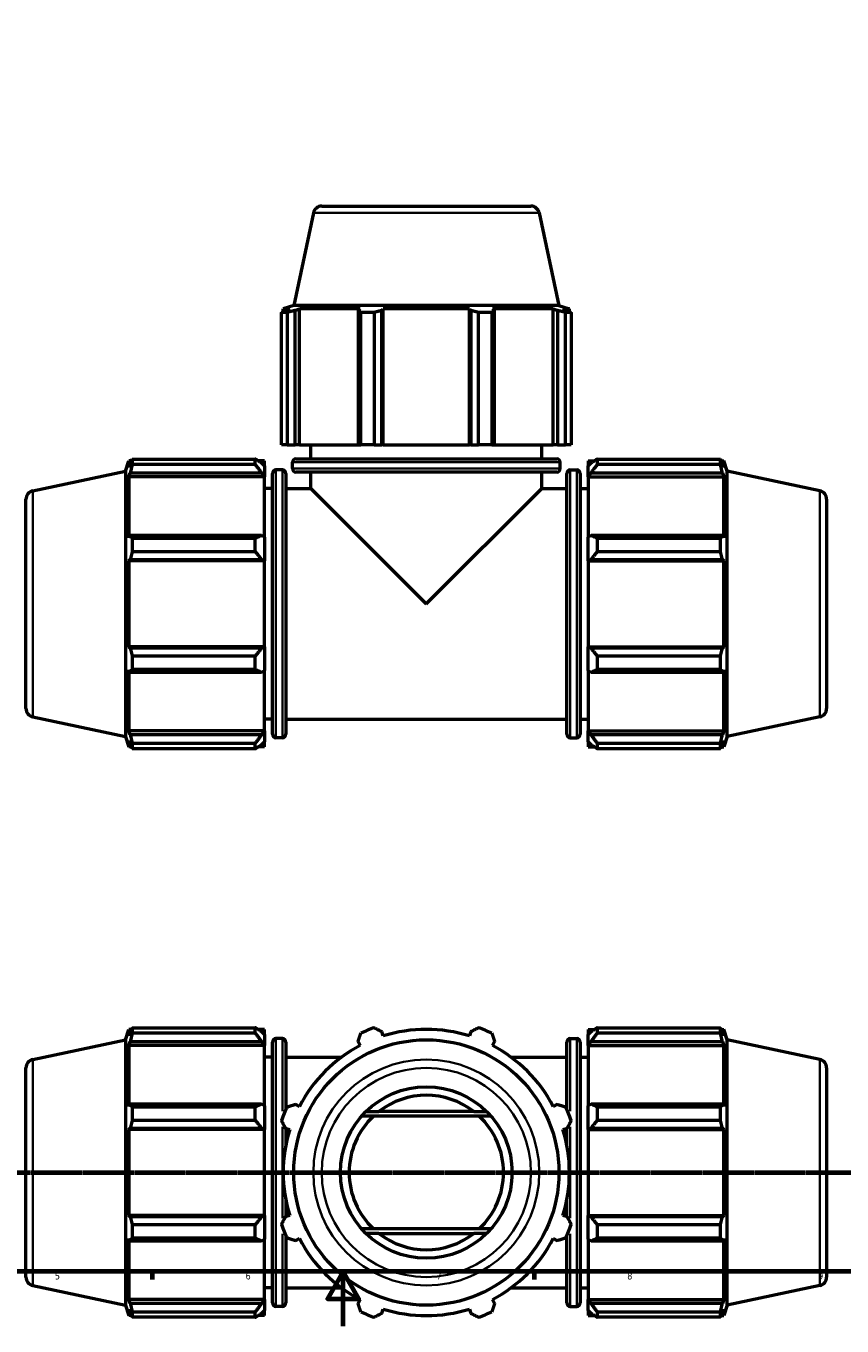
# Model space of a CAD drawing. Header units: millimetres. Extents: x 0 to 952, y 0 to 954.
# Tile 2 of 6: x 304 to 604, y 0 to 477. Entities that reach past the tile are written whole.
import ezdxf

# ---------------------------------------------------------------- set-up
doc = ezdxf.new("R2010")
doc.units = ezdxf.units.MM
doc.linetypes.add('CHAIN', pattern=[0.7087, 0.4724, -0.0591, 0.1181, -0.0591])
for name, color, linetype, lineweight in [('Border (ISO)', 7, 'Continuous', 70), ('Section Line (ISO)', 7, 'CHAIN', 70), ('Visible (ISO)', 7, 'Continuous', 50), ('Visible Narrow (ISO)', 7, 'Continuous', 35)]:
    doc.layers.add(name, color=color, linetype=linetype, lineweight=lineweight)
doc.styles.add('Label Text (ISO)', font='tahoma.ttf')
doc.styles.add('Note Text (ISO)', font='tahoma.ttf')

# ---------------------------------------------------------------- blocks, each defined once
blk = doc.blocks.new('Borders Default Border')
at = {"layer": 'Border (ISO)'}
for p, q in [((350.42, 20), (350.42, 17.1)), ((490.58, 20), (490.58, 17.1)), ((560.67, 20), (560.67, 17.1))]:
    blk.add_line(p, q, dxfattribs=at)
at = {"layer": 'Border (ISO)', "flags": 128}
for points in [[(20, 20), (20, 574), (821, 574), (821, 20), (20, 20)], [(420.5, 0), (420.5, 20), (414.73, 10), (426.27, 10), (420.5, 20)]]:
    blk.add_lwpolyline(points, dxfattribs=at)
at = {"layer": 'Border (ISO)', "color": 232, "true_color": 0xca0064, "char_height": 2.5, "attachment_point": 7, "style": 'Note Text (ISO)'}
for s, insert in [('5', (314.64, 17.05)), ('6', (384.66, 17.05)), ('7', (454.77, 17.1)), ('8', (524.81, 17.04)), ('9', (594.88, 17.05))]:
    blk.add_mtext(s, dxfattribs=dict(at, insert=insert))
blk = doc.blocks.new('2dTransSection0')
at = {"layer": 'Section Line (ISO)', "linetype": 'CHAIN'}
blk.add_line((169.21, 56.35), (742.28, 56.35), dxfattribs=at)
at = {"layer": 'Section Line (ISO)', "linetype": 'Continuous', "lineweight": 140}
for p, q in [((169.21, 56.35), (180.15, 56.35)), ((731.35, 56.35), (742.28, 56.35))]:
    blk.add_line(p, q, dxfattribs=at)
at = {"layer": 'Section Line (ISO)', "linetype": 'Continuous'}
for p, q in [((174.68, 56.35), (174.18, 53.85)), ((174.18, 53.85), (175.18, 53.85)), ((174.68, 53.85), (174.68, 56.35)), ((175.18, 53.85), (174.68, 56.35)), ((174.68, 48.94), (174.68, 53.85)), ((736.81, 56.35), (736.31, 53.85)), ((736.31, 53.85), (737.31, 53.85)), ((736.81, 53.85), (736.81, 56.35)), ((737.31, 53.85), (736.81, 56.35)), ((736.81, 48.94), (736.81, 53.85))]:
    blk.add_line(p, q, dxfattribs=at)
at = {"layer": 'Section Line (ISO)', "linetype": 'Continuous', "flags": 128}
for points in [[(175.18, 53.85), (174.68, 56.35), (174.18, 53.85), (175.18, 53.85)], [(737.31, 53.85), (736.81, 56.35), (736.31, 53.85), (737.31, 53.85)]]:
    blk.add_lwpolyline(points, dxfattribs=at)
at = {"layer": 'Section Line (ISO)'}
for points in [[(175.18, 53.85), (174.68, 56.35), (174.18, 53.85), (175.18, 53.85)], [(737.31, 53.85), (736.81, 56.35), (736.31, 53.85), (737.31, 53.85)]]:
    blk.add_solid(points, dxfattribs=at)
at = {"layer": 'Section Line (ISO)', "char_height": 3.5, "attachment_point": 7, "style": 'Label Text (ISO)'}
for insert in [(173.61, 44.35), (735.74, 44.35)]:
    blk.add_mtext('B', dxfattribs=dict(at, insert=insert))

msp = doc.modelspace()

# ---------------------------------------------------------------- linework, layer by layer
at = {"layer": 'Visible (ISO)'}
for p, q in [((412.632, 411.098), (489.43, 411.098)), ((409.551, 408.603), (402.323, 374.598)), ((492.512, 408.603), (499.74, 374.598)), ((402.323, 374.598), (398.486, 373.352)), ((400.918, 373.352), (398.486, 373.352)), ((398.486, 372.386), (398.486, 373.352)), ((400.918, 373.352), (399.302, 372.801)), ((499.74, 374.598), (402.323, 374.598)), ((402.92, 372.801), (404.423, 373.352)), ((402.92, 323.498), (402.92, 372.801)), ((404.423, 323.498), (404.423, 373.352)), ((426.769, 373.352), (404.423, 373.352)), ((426.769, 373.352), (425.986, 372.801)), ((425.986, 372.801), (425.986, 323.498)), ((434.721, 372.801), (435.231, 373.352)), ((434.721, 323.498), (434.721, 372.801)), ((435.231, 323.498), (435.231, 373.352)), ((466.832, 373.352), (435.231, 373.352)), ((466.832, 323.498), (466.832, 373.352)), ((466.832, 373.352), (467.342, 372.801)), ((467.342, 372.801), (467.342, 323.498)), ((476.076, 372.801), (475.294, 373.352)), ((497.639, 373.352), (475.294, 373.352)), ((476.076, 323.498), (476.076, 372.801)), ((497.639, 323.498), (497.639, 373.352)), ((497.639, 373.352), (499.143, 372.801)), ((499.143, 372.801), (499.143, 323.498)), ((499.74, 374.598), (503.576, 373.352)), ((502.761, 372.801), (501.144, 373.352)), ((503.576, 373.352), (501.144, 373.352)), ((503.576, 372.386), (503.576, 373.352)), ((399.912, 372.066), (397.869, 372.066)), ((397.869, 323.498), (397.869, 372.066)), ((399.912, 372.066), (399.912, 323.498)), ((431.9, 372.066), (426.968, 372.066)), ((426.968, 323.498), (426.968, 372.066)), ((431.9, 372.066), (431.9, 323.498)), ((475.095, 372.066), (470.162, 372.066)), ((470.162, 323.498), (470.162, 372.066)), ((475.095, 372.066), (475.095, 323.498)), ((504.194, 372.066), (502.151, 372.066)), ((502.151, 323.498), (502.151, 372.066)), ((504.194, 372.066), (504.194, 323.498)), ((399.912, 323.498), (397.869, 323.498)), ((399.912, 323.498), (402.92, 323.498)), ((404.423, 323.498), (402.92, 323.498)), ((404.423, 323.498), (425.986, 323.498)), ((408.656, 318.365), (408.656, 323.498)), ((425.986, 323.498), (426.968, 323.498)), ((431.9, 323.498), (426.968, 323.498)), ((431.9, 323.498), (434.721, 323.498)), ((435.231, 323.498), (434.721, 323.498)), ((435.231, 323.498), (466.832, 323.498)), ((467.342, 323.498), (466.832, 323.498)), ((467.342, 323.498), (470.162, 323.498)), ((475.095, 323.498), (470.162, 323.498)), ((475.095, 323.498), (476.076, 323.498)), ((476.076, 323.498), (497.639, 323.498)), ((493.406, 318.365), (493.406, 323.498)), ((499.143, 323.498), (497.639, 323.498)), ((499.143, 323.498), (502.151, 323.498)), ((504.194, 323.498), (502.151, 323.498)), ((340.531, 313.806), (341.778, 317.643)), ((341.778, 317.643), (341.778, 315.211)), ((342.743, 317.643), (341.778, 317.643)), ((342.329, 316.828), (341.778, 315.211)), ((343.063, 318.261), (388.241, 318.261)), ((343.063, 318.261), (343.063, 316.218)), ((388.241, 316.218), (343.063, 316.218)), ((388.241, 316.218), (388.241, 318.261)), ((391.631, 317.643), (389.226, 317.643)), ((391.631, 315.75), (390.501, 316.828)), ((391.631, 315.75), (391.631, 317.643)), ((391.631, 315.75), (391.631, 312.207)), ((401.876, 314.758), (401.876, 317.105)), ((403.136, 318.365), (498.926, 318.365)), ((500.186, 314.758), (500.186, 317.105)), ((510.431, 317.643), (510.431, 315.75)), ((510.431, 317.643), (512.837, 317.643)), ((511.561, 316.828), (510.431, 315.75)), ((510.431, 312.207), (510.431, 315.75)), ((513.821, 318.261), (513.821, 316.218)), ((513.821, 318.261), (559, 318.261)), ((559, 316.218), (513.821, 316.218)), ((559, 316.218), (559, 318.261)), ((559.319, 317.643), (560.285, 317.643)), ((560.285, 315.211), (559.734, 316.828)), ((560.285, 315.211), (560.285, 317.643)), ((561.531, 313.806), (560.285, 317.643)), ((306.526, 306.579), (340.531, 313.806)), ((340.531, 313.806), (340.531, 216.39)), ((341.778, 311.706), (342.329, 313.21)), ((341.778, 311.706), (341.778, 289.361)), ((391.631, 311.706), (341.778, 311.706)), ((342.329, 313.21), (390.501, 313.21)), ((390.501, 313.21), (391.631, 312.207)), ((391.631, 312.207), (391.631, 311.706)), ((391.631, 289.622), (391.631, 311.706)), ((394.565, 217.203), (394.565, 312.993)), ((398.171, 314.253), (395.825, 314.253)), ((399.431, 312.993), (399.431, 217.203)), ((498.926, 313.498), (403.136, 313.498)), ((408.656, 307.473), (408.656, 313.498)), ((493.406, 307.473), (493.406, 313.498)), ((502.631, 217.203), (502.631, 312.993)), ((503.891, 314.253), (506.238, 314.253)), ((507.498, 312.993), (507.498, 217.203)), ((510.431, 312.207), (511.561, 313.21)), ((510.431, 311.706), (510.431, 312.207)), ((510.431, 311.706), (510.431, 289.622)), ((510.431, 311.706), (560.285, 311.706)), ((511.561, 313.21), (559.734, 313.21)), ((559.734, 313.21), (560.285, 311.706)), ((560.285, 289.361), (560.285, 311.706)), ((561.531, 216.39), (561.531, 313.806)), ((595.536, 306.579), (561.531, 313.806)), ((394.565, 307.473), (391.631, 307.473)), ((399.431, 307.473), (408.656, 307.473)), ((408.656, 307.473), (451.031, 265.098)), ((451.031, 265.098), (493.406, 307.473)), ((493.406, 307.473), (502.631, 307.473)), ((507.498, 307.473), (510.431, 307.473)), ((304.031, 226.699), (304.031, 303.497)), ((598.031, 303.497), (598.031, 226.699)), ((342.329, 290.143), (341.778, 289.361)), ((390.501, 290.143), (342.329, 290.143)), ((343.063, 289.162), (388.241, 289.162)), ((343.063, 289.162), (343.063, 284.229)), ((388.241, 284.229), (388.241, 289.162)), ((391.631, 289.622), (390.501, 290.143)), ((391.631, 289.622), (391.631, 281.069)), ((511.561, 290.143), (510.431, 289.622)), ((510.431, 281.069), (510.431, 289.622)), ((559.734, 290.143), (511.561, 290.143)), ((513.821, 289.162), (513.821, 284.229)), ((513.821, 289.162), (559, 289.162)), ((559, 284.229), (559, 289.162)), ((560.285, 289.361), (559.734, 290.143)), ((388.241, 284.229), (343.063, 284.229)), ((559, 284.229), (513.821, 284.229)), ((341.778, 280.899), (342.329, 281.408)), ((341.778, 280.899), (341.778, 249.298)), ((391.631, 280.899), (341.778, 280.899)), ((342.329, 281.408), (390.501, 281.408)), ((390.501, 281.408), (391.631, 281.069)), ((391.631, 281.069), (391.631, 280.899)), ((391.631, 249.298), (391.631, 280.899)), ((510.431, 281.069), (511.561, 281.408)), ((510.431, 280.899), (510.431, 281.069)), ((510.431, 280.899), (510.431, 249.298)), ((510.431, 280.899), (560.285, 280.899)), ((511.561, 281.408), (559.734, 281.408)), ((559.734, 281.408), (560.285, 280.899)), ((560.285, 249.298), (560.285, 280.899)), ((342.329, 248.788), (341.778, 249.298)), ((391.631, 249.298), (341.778, 249.298)), ((390.501, 248.788), (342.329, 248.788)), ((391.631, 249.128), (390.501, 248.788)), ((391.631, 249.298), (391.631, 249.128)), ((391.631, 249.128), (391.631, 240.575)), ((510.431, 249.128), (510.431, 249.298)), ((510.431, 249.298), (560.285, 249.298)), ((511.561, 248.788), (510.431, 249.128)), ((510.431, 240.575), (510.431, 249.128)), ((559.734, 248.788), (511.561, 248.788)), ((560.285, 249.298), (559.734, 248.788)), ((343.063, 245.967), (388.241, 245.967)), ((343.063, 245.967), (343.063, 241.034)), ((388.241, 241.034), (388.241, 245.967)), ((513.821, 245.967), (513.821, 241.034)), ((513.821, 245.967), (559, 245.967)), ((559, 241.034), (559, 245.967)), ((341.778, 240.836), (341.778, 218.49)), ((341.778, 240.836), (342.329, 240.053)), ((342.329, 240.053), (390.501, 240.053)), ((388.241, 241.034), (343.063, 241.034)), ((390.501, 240.053), (391.631, 240.575)), ((391.631, 218.49), (391.631, 240.575)), ((510.431, 240.575), (511.561, 240.053)), ((510.431, 240.575), (510.431, 218.49)), ((511.561, 240.053), (559.734, 240.053)), ((559, 241.034), (513.821, 241.034)), ((559.734, 240.053), (560.285, 240.836)), ((560.285, 218.49), (560.285, 240.836)), ((306.526, 223.618), (340.531, 216.39)), ((394.565, 222.723), (391.631, 222.723)), ((399.431, 222.723), (502.631, 222.723)), ((507.498, 222.723), (510.431, 222.723)), ((595.536, 223.618), (561.531, 216.39)), ((340.531, 216.39), (341.778, 212.553)), ((342.329, 216.987), (341.778, 218.49)), ((391.631, 218.49), (341.778, 218.49)), ((341.778, 214.985), (341.778, 212.553)), ((341.778, 214.985), (342.329, 213.369)), ((390.501, 216.987), (342.329, 216.987)), ((391.631, 217.989), (390.501, 216.987)), ((391.631, 218.49), (391.631, 217.989)), ((391.631, 217.989), (391.631, 214.446)), ((398.171, 215.943), (395.825, 215.943)), ((503.891, 215.943), (506.238, 215.943)), ((510.431, 217.989), (510.431, 218.49)), ((510.431, 218.49), (560.285, 218.49)), ((510.431, 214.446), (510.431, 217.989)), ((511.561, 216.987), (510.431, 217.989)), ((559.734, 216.987), (511.561, 216.987)), ((560.285, 218.49), (559.734, 216.987)), ((559.734, 213.369), (560.285, 214.985)), ((561.531, 216.39), (560.285, 212.553)), ((560.285, 212.553), (560.285, 214.985)), ((342.743, 212.553), (341.778, 212.553)), ((343.063, 213.979), (388.241, 213.979)), ((343.063, 213.979), (343.063, 211.936)), ((388.241, 211.936), (343.063, 211.936)), ((388.241, 211.936), (388.241, 213.979)), ((391.631, 212.553), (389.226, 212.553)), ((390.501, 213.369), (391.631, 214.446)), ((391.631, 212.553), (391.631, 214.446)), ((510.431, 214.446), (511.561, 213.369)), ((510.431, 214.446), (510.431, 212.553)), ((510.431, 212.553), (512.837, 212.553)), ((513.821, 213.979), (513.821, 211.936)), ((513.821, 213.979), (559, 213.979)), ((559, 211.936), (513.821, 211.936)), ((559, 211.936), (559, 213.979)), ((559.319, 212.553), (560.285, 212.553)), ((306.526, 97.83), (340.531, 105.058)), ((340.531, 105.058), (341.778, 108.895)), ((340.531, 105.058), (340.531, 7.641)), ((341.778, 108.895), (341.778, 106.463)), ((342.743, 108.895), (341.778, 108.895)), ((342.329, 108.079), (341.778, 106.463)), ((343.063, 109.512), (388.241, 109.512)), ((343.063, 109.512), (343.063, 107.469)), ((388.241, 107.469), (343.063, 107.469)), ((388.241, 107.469), (388.241, 109.512)), ((391.631, 108.895), (389.226, 108.895)), ((391.631, 107.002), (390.501, 108.079)), ((391.631, 107.002), (391.631, 108.895)), ((391.631, 107.002), (391.631, 103.459)), ((398.171, 105.505), (395.825, 105.505)), ((435.231, 106.463), (434.721, 108.079)), ((467.342, 108.079), (466.832, 106.463)), ((503.891, 105.505), (506.238, 105.505)), ((510.431, 108.895), (510.431, 107.002)), ((510.431, 108.895), (512.837, 108.895)), ((511.561, 108.079), (510.431, 107.002)), ((510.431, 103.459), (510.431, 107.002)), ((513.821, 109.512), (513.821, 107.469)), ((513.821, 109.512), (559, 109.512)), ((559, 107.469), (513.821, 107.469)), ((559, 107.469), (559, 109.512)), ((559.319, 108.895), (560.285, 108.895)), ((560.285, 106.463), (559.734, 108.079)), ((560.285, 106.463), (560.285, 108.895)), ((561.531, 105.058), (560.285, 108.895)), ((561.531, 7.641), (561.531, 105.058)), ((595.536, 97.83), (561.531, 105.058)), ((341.778, 102.958), (342.329, 104.461)), ((341.778, 102.958), (341.778, 80.612)), ((391.631, 102.958), (341.778, 102.958)), ((342.329, 104.461), (390.501, 104.461)), ((390.501, 104.461), (391.631, 103.459)), ((391.631, 103.459), (391.631, 102.958)), ((391.631, 80.873), (391.631, 102.958)), ((394.565, 8.455), (394.565, 104.245)), ((399.431, 104.245), (399.431, 79.365)), ((425.986, 104.461), (426.769, 102.958)), ((475.294, 102.958), (476.076, 104.461)), ((502.631, 79.365), (502.631, 104.245)), ((507.498, 104.245), (507.498, 8.455)), ((510.431, 103.459), (511.561, 104.461)), ((510.431, 102.958), (510.431, 103.459)), ((510.431, 102.958), (510.431, 80.873)), ((510.431, 102.958), (560.285, 102.958)), ((511.561, 104.461), (559.734, 104.461)), ((559.734, 104.461), (560.285, 102.958)), ((560.285, 80.612), (560.285, 102.958)), ((394.565, 98.725), (391.631, 98.725)), ((399.431, 98.725), (419.961, 98.725)), ((482.101, 98.725), (502.631, 98.725)), ((507.498, 98.725), (510.431, 98.725)), ((304.031, 17.95), (304.031, 94.749)), ((598.031, 94.749), (598.031, 17.95)), ((342.329, 81.395), (341.778, 80.612)), ((390.501, 81.395), (342.329, 81.395)), ((391.631, 80.873), (390.501, 81.395)), ((404.423, 80.612), (402.92, 81.395)), ((499.143, 81.395), (497.639, 80.612)), ((511.561, 81.395), (510.431, 80.873)), ((559.734, 81.395), (511.561, 81.395)), ((560.285, 80.612), (559.734, 81.395)), ((343.063, 80.413), (388.241, 80.413)), ((343.063, 80.413), (343.063, 75.481)), ((388.241, 75.481), (388.241, 80.413)), ((391.631, 80.873), (391.631, 72.32)), ((474.814, 77.005), (427.249, 77.005)), ((428.836, 78.702), (433.593, 78.702)), ((468.469, 78.702), (433.593, 78.702)), ((468.469, 78.702), (473.226, 78.702)), ((510.431, 72.32), (510.431, 80.873)), ((513.821, 80.413), (513.821, 75.481)), ((513.821, 80.413), (559, 80.413)), ((559, 75.481), (559, 80.413)), ((341.778, 72.15), (342.329, 72.66)), ((341.778, 72.15), (341.778, 40.549)), ((391.631, 72.15), (341.778, 72.15)), ((342.329, 72.66), (390.501, 72.66)), ((388.241, 75.481), (343.063, 75.481)), ((390.501, 72.66), (391.631, 72.32)), ((391.631, 72.32), (391.631, 72.15)), ((391.631, 40.549), (391.631, 72.15)), ((399.302, 72.66), (400.918, 72.15)), ((399.431, 72.619), (399.431, 66.27)), ((501.144, 72.15), (502.761, 72.66)), ((502.631, 66.27), (502.631, 72.619)), ((510.431, 72.32), (511.561, 72.66)), ((510.431, 72.15), (510.431, 72.32)), ((510.431, 72.15), (510.431, 40.549)), ((510.431, 72.15), (560.285, 72.15)), ((511.561, 72.66), (559.734, 72.66)), ((559, 75.481), (513.821, 75.481)), ((559.734, 72.66), (560.285, 72.15)), ((560.285, 40.549), (560.285, 72.15)), ((399.431, 46.429), (399.431, 40.08)), ((502.631, 40.08), (502.631, 46.429)), ((342.329, 40.039), (341.778, 40.549)), ((391.631, 40.549), (341.778, 40.549)), ((390.501, 40.039), (342.329, 40.039)), ((391.631, 40.379), (390.501, 40.039)), ((391.631, 40.549), (391.631, 40.379)), ((391.631, 40.379), (391.631, 31.826)), ((400.918, 40.549), (399.302, 40.039)), ((502.761, 40.039), (501.144, 40.549)), ((510.431, 40.379), (510.431, 40.549)), ((510.431, 40.549), (560.285, 40.549)), ((510.431, 31.826), (510.431, 40.379)), ((511.561, 40.039), (510.431, 40.379)), ((559.734, 40.039), (511.561, 40.039)), ((560.285, 40.549), (559.734, 40.039)), ((343.063, 37.218), (388.241, 37.218)), ((343.063, 37.218), (343.063, 32.286)), ((388.241, 32.286), (388.241, 37.218)), ((474.814, 35.694), (427.249, 35.694)), ((433.593, 33.997), (428.836, 33.997)), ((433.593, 33.997), (468.469, 33.997)), ((473.226, 33.997), (468.469, 33.997)), ((513.821, 37.218), (513.821, 32.286)), ((513.821, 37.218), (559, 37.218)), ((559, 32.286), (559, 37.218)), ((341.778, 32.087), (341.778, 9.742)), ((341.778, 32.087), (342.329, 31.304)), ((342.329, 31.304), (390.501, 31.304)), ((388.241, 32.286), (343.063, 32.286)), ((390.501, 31.304), (391.631, 31.826)), ((391.631, 9.742), (391.631, 31.826)), ((399.431, 33.335), (399.431, 8.455)), ((402.92, 31.304), (404.423, 32.087)), ((497.639, 32.087), (499.143, 31.304)), ((502.631, 8.455), (502.631, 33.335)), ((510.431, 31.826), (510.431, 9.742)), ((510.431, 31.826), (511.561, 31.304)), ((511.561, 31.304), (559.734, 31.304)), ((559, 32.286), (513.821, 32.286)), ((559.734, 31.304), (560.285, 32.087)), ((560.285, 9.742), (560.285, 32.087)), ((306.526, 14.869), (340.531, 7.641)), ((595.536, 14.869), (561.531, 7.641)), ((342.329, 8.238), (341.778, 9.742)), ((391.631, 9.742), (341.778, 9.742)), ((394.565, 13.975), (391.631, 13.975)), ((391.631, 9.742), (391.631, 9.24)), ((399.431, 13.975), (419.961, 13.975)), ((426.769, 9.742), (425.986, 8.238)), ((476.076, 8.238), (475.294, 9.742)), ((482.101, 13.975), (502.631, 13.975)), ((507.498, 13.975), (510.431, 13.975)), ((510.431, 9.24), (510.431, 9.742)), ((510.431, 9.742), (560.285, 9.742)), ((560.285, 9.742), (559.734, 8.238)), ((340.531, 7.641), (341.778, 3.805)), ((341.778, 6.237), (341.778, 3.805)), ((341.778, 6.237), (342.329, 4.62)), ((390.501, 8.238), (342.329, 8.238)), ((343.063, 5.23), (388.241, 5.23)), ((343.063, 5.23), (343.063, 3.187)), ((388.241, 3.187), (388.241, 5.23)), ((391.631, 9.24), (390.501, 8.238)), ((390.501, 4.62), (391.631, 5.698)), ((391.631, 9.24), (391.631, 5.698)), ((391.631, 3.805), (391.631, 5.698)), ((398.171, 7.195), (395.825, 7.195)), ((434.721, 4.62), (435.231, 6.237)), ((466.832, 6.237), (467.342, 4.62)), ((503.891, 7.195), (506.238, 7.195)), ((510.431, 5.698), (510.431, 9.24)), ((511.561, 8.238), (510.431, 9.24)), ((510.431, 5.698), (510.431, 3.805)), ((510.431, 5.698), (511.561, 4.62)), ((559.734, 8.238), (511.561, 8.238)), ((513.821, 5.23), (513.821, 3.187)), ((513.821, 5.23), (559, 5.23)), ((559, 3.187), (559, 5.23)), ((559.734, 4.62), (560.285, 6.237)), ((561.531, 7.641), (560.285, 3.805)), ((560.285, 3.805), (560.285, 6.237)), ((342.743, 3.805), (341.778, 3.805)), ((388.241, 3.187), (343.063, 3.187)), ((391.631, 3.805), (389.226, 3.805)), ((510.431, 3.805), (512.837, 3.805)), ((559, 3.187), (513.821, 3.187)), ((559.319, 3.805), (560.285, 3.805))]:
    msp.add_line(p, q, dxfattribs=at)
for radius in [48.708, 31.5]:
    msp.add_circle((451.031, 56.35), radius, dxfattribs=at)
for centre, radius, start, end in [((412.632, 407.948), 3.15, 90, 168), ((489.43, 407.948), 3.15, 12, 90), ((403.136, 317.105), 1.26, 90, 180), ((498.926, 317.105), 1.26, 0, 90), ((395.825, 312.993), 1.26, 90, 180), ((398.171, 312.993), 1.26, 0, 90), ((403.136, 314.758), 1.26, 180, 270), ((498.926, 314.758), 1.26, 270, 0), ((503.891, 312.993), 1.26, 90, 180), ((506.238, 312.993), 1.26, 0, 90), ((307.181, 303.497), 3.15, 102, 180), ((594.881, 303.497), 3.15, 0, 78), ((307.181, 226.699), 3.15, 180, 258), ((594.881, 226.699), 3.15, 282, 0), ((395.825, 217.203), 1.26, 180, 270), ((398.171, 217.203), 1.26, 270, 0), ((503.891, 217.203), 1.26, 180, 270), ((506.238, 217.203), 1.26, 270, 0), ((395.825, 104.245), 1.26, 90, 180), ((398.171, 104.245), 1.26, 0, 90), ((451.031, 56.35), 56.5, 109.79198, 115.20802), ((451.031, 56.35), 52.545, 72.5, 107.5), ((451.031, 56.35), 56.5, 64.79198, 70.20802), ((503.891, 104.245), 1.26, 90, 180), ((506.238, 104.245), 1.26, 0, 90), ((451.031, 56.35), 52.545, 117.5, 152.5), ((451.031, 56.35), 52.545, 27.5, 62.5), ((307.181, 94.749), 3.15, 102, 180), ((594.881, 94.749), 3.15, 0, 78), ((451.031, 56.35), 28.35, 52.04118, 127.95882), ((451.031, 56.35), 56.5, 154.79198, 160.20802), ((451.031, 56.35), 28.35, 133.23241, 226.76759), ((451.031, 56.35), 28.35, 313.23241, 46.76759), ((451.031, 56.35), 56.5, 19.79198, 25.20802), ((451.031, 56.35), 52.545, 162.5, 197.5), ((451.031, 56.35), 52.545, 342.5, 17.5), ((451.031, 56.35), 56.5, 199.79198, 205.20802), ((451.031, 56.35), 28.35, 232.04118, 307.95882), ((451.031, 56.35), 56.5, 334.79198, 340.20802), ((451.031, 56.35), 52.545, 207.5, 242.5), ((451.031, 56.35), 52.545, 297.5, 332.5), ((307.181, 17.95), 3.15, 180, 258), ((594.881, 17.95), 3.15, 282, 0), ((395.825, 8.455), 1.26, 180, 270), ((398.171, 8.455), 1.26, 270, 0), ((451.031, 56.35), 56.5, 244.79198, 250.20802), ((451.031, 56.35), 52.545, 252.5, 287.5), ((451.031, 56.35), 56.5, 289.79198, 295.20802), ((503.891, 8.455), 1.26, 180, 270), ((506.238, 8.455), 1.26, 270, 0)]:
    msp.add_arc(centre, radius, start, end, dxfattribs=at)
for points, weights in [([(397.869, 372.066), (398.6, 372.448), (399.302, 372.801)], [1, 1.00158253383, 1.00234865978]), ([(402.92, 372.801), (401.446, 372.448), (399.912, 372.066)], [1.00234865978, 1.00158253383, 1]), ([(426.968, 372.066), (426.467, 372.448), (425.986, 372.801)], [1, 1.00158253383, 1.00234865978]), ([(434.721, 372.801), (433.339, 372.448), (431.9, 372.066)], [1.00234865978, 1.00158253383, 1]), ([(470.162, 372.066), (468.723, 372.448), (467.342, 372.801)], [1, 1.00158253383, 1.00234865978]), ([(476.076, 372.801), (475.596, 372.448), (475.095, 372.066)], [1.00234865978, 1.00158253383, 1]), ([(502.151, 372.066), (500.616, 372.448), (499.143, 372.801)], [1, 1.00158253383, 1.00234865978]), ([(502.761, 372.801), (503.463, 372.448), (504.194, 372.066)], [1.00234865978, 1.00158253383, 1]), ([(342.329, 316.828), (342.681, 317.53), (343.063, 318.261)], [1.00234865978, 1.00158253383, 1]), ([(343.063, 316.218), (342.681, 314.683), (342.329, 313.21)], [1, 1.00158253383, 1.00234865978]), ([(390.501, 316.828), (389.416, 317.53), (388.241, 318.261)], [1.0057290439, 1.01094152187, 1.01535147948]), ([(388.241, 316.218), (389.416, 314.683), (390.501, 313.21)], [1.01535147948, 1.01094152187, 1.0057290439]), ([(513.821, 318.261), (512.646, 317.53), (511.561, 316.828)], [1.01535147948, 1.01094152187, 1.0057290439]), ([(511.561, 313.21), (512.646, 314.683), (513.821, 316.218)], [1.0057290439, 1.01094152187, 1.01535147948]), ([(559, 318.261), (559.381, 317.53), (559.734, 316.828)], [1, 1.00158253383, 1.00234865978]), ([(559.734, 313.21), (559.381, 314.683), (559, 316.218)], [1.00234865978, 1.00158253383, 1]), ([(342.329, 290.143), (342.681, 289.663), (343.063, 289.162)], [1.00234865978, 1.00158253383, 1]), ([(390.501, 290.143), (389.416, 289.663), (388.241, 289.162)], [1.0057290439, 1.01094152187, 1.01535147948]), ([(513.821, 289.162), (512.646, 289.663), (511.561, 290.143)], [1.01535147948, 1.01094152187, 1.0057290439]), ([(559, 289.162), (559.381, 289.663), (559.734, 290.143)], [1, 1.00158253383, 1.00234865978]), ([(343.063, 284.229), (342.681, 282.79), (342.329, 281.408)], [1, 1.00158253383, 1.00234865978]), ([(388.241, 284.229), (389.416, 282.79), (390.501, 281.408)], [1.01535147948, 1.01094152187, 1.0057290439]), ([(511.561, 281.408), (512.646, 282.79), (513.821, 284.229)], [1.0057290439, 1.01094152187, 1.01535147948]), ([(559.734, 281.408), (559.381, 282.79), (559, 284.229)], [1.00234865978, 1.00158253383, 1]), ([(342.329, 248.788), (342.681, 247.406), (343.063, 245.967)], [1.00234865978, 1.00158253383, 1]), ([(390.501, 248.788), (389.416, 247.406), (388.241, 245.967)], [1.0057290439, 1.01094152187, 1.01535147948]), ([(513.821, 245.967), (512.646, 247.406), (511.561, 248.788)], [1.01535147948, 1.01094152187, 1.0057290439]), ([(559, 245.967), (559.381, 247.406), (559.734, 248.788)], [1, 1.00158253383, 1.00234865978]), ([(343.063, 241.034), (342.681, 240.534), (342.329, 240.053)], [1, 1.00158253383, 1.00234865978]), ([(388.241, 241.034), (389.416, 240.534), (390.501, 240.053)], [1.01535147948, 1.01094152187, 1.0057290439]), ([(511.561, 240.053), (512.646, 240.534), (513.821, 241.034)], [1.0057290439, 1.01094152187, 1.01535147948]), ([(559.734, 240.053), (559.381, 240.534), (559, 241.034)], [1.00234865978, 1.00158253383, 1]), ([(342.329, 216.987), (342.681, 215.513), (343.063, 213.979)], [1.00234865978, 1.00158253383, 1]), ([(390.501, 216.987), (389.416, 215.513), (388.241, 213.979)], [1.0057290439, 1.01094152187, 1.01535147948]), ([(513.821, 213.979), (512.646, 215.513), (511.561, 216.987)], [1.01535147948, 1.01094152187, 1.0057290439]), ([(559, 213.979), (559.381, 215.513), (559.734, 216.987)], [1, 1.00158253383, 1.00234865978]), ([(343.063, 211.936), (342.681, 212.667), (342.329, 213.369)], [1, 1.00158253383, 1.00234865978]), ([(388.241, 211.936), (389.416, 212.667), (390.501, 213.369)], [1.01535147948, 1.01094152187, 1.0057290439]), ([(511.561, 213.369), (512.646, 212.667), (513.821, 211.936)], [1.0057290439, 1.01094152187, 1.01535147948]), ([(559.734, 213.369), (559.381, 212.667), (559, 211.936)], [1.00234865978, 1.00158253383, 1]), ([(342.329, 108.079), (342.681, 108.781), (343.063, 109.512)], [1.00234865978, 1.00158253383, 1]), ([(343.063, 107.469), (342.681, 105.934), (342.329, 104.461)], [1, 1.00158253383, 1.00234865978]), ([(390.501, 108.079), (389.416, 108.781), (388.241, 109.512)], [1.0057290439, 1.01094152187, 1.01535147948]), ([(388.241, 107.469), (389.416, 105.934), (390.501, 104.461)], [1.01535147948, 1.01094152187, 1.0057290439]), ([(425.986, 104.461), (426.467, 105.934), (426.968, 107.469)], [1.00234865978, 1.00158253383, 1]), ([(431.9, 109.512), (433.339, 108.781), (434.721, 108.079)], [1, 1.00158253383, 1.00234865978]), ([(467.342, 108.079), (468.723, 108.781), (470.162, 109.512)], [1.00234865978, 1.00158253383, 1]), ([(475.095, 107.469), (475.596, 105.934), (476.076, 104.461)], [1, 1.00158253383, 1.00234865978]), ([(513.821, 109.512), (512.646, 108.781), (511.561, 108.079)], [1.01535147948, 1.01094152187, 1.0057290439]), ([(511.561, 104.461), (512.646, 105.934), (513.821, 107.469)], [1.0057290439, 1.01094152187, 1.01535147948]), ([(559, 109.512), (559.381, 108.781), (559.734, 108.079)], [1, 1.00158253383, 1.00234865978]), ([(559.734, 104.461), (559.381, 105.934), (559, 107.469)], [1.00234865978, 1.00158253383, 1]), ([(342.329, 81.395), (342.681, 80.914), (343.063, 80.413)], [1.00234865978, 1.00158253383, 1]), ([(390.501, 81.395), (389.416, 80.914), (388.241, 80.413)], [1.0057290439, 1.01094152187, 1.01535147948]), ([(399.912, 80.413), (401.446, 80.914), (402.92, 81.395)], [1, 1.00158253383, 1.00234865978]), ([(499.143, 81.395), (500.616, 80.914), (502.151, 80.413)], [1.00234865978, 1.00158253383, 1]), ([(513.821, 80.413), (512.646, 80.914), (511.561, 81.395)], [1.01535147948, 1.01094152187, 1.0057290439]), ([(559, 80.413), (559.381, 80.914), (559.734, 81.395)], [1, 1.00158253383, 1.00234865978]), ([(343.063, 75.481), (342.681, 74.042), (342.329, 72.66)], [1, 1.00158253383, 1.00234865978]), ([(388.241, 75.481), (389.416, 74.042), (390.501, 72.66)], [1.01535147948, 1.01094152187, 1.0057290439]), ([(399.302, 72.66), (398.6, 74.042), (397.869, 75.481)], [1.00234865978, 1.00158253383, 1]), ([(504.194, 75.481), (503.463, 74.042), (502.761, 72.66)], [1, 1.00158253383, 1.00234865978]), ([(511.561, 72.66), (512.646, 74.042), (513.821, 75.481)], [1.0057290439, 1.01094152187, 1.01535147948]), ([(559.734, 72.66), (559.381, 74.042), (559, 75.481)], [1.00234865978, 1.00158253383, 1]), ([(342.329, 40.039), (342.681, 38.658), (343.063, 37.218)], [1.00234865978, 1.00158253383, 1]), ([(390.501, 40.039), (389.416, 38.658), (388.241, 37.218)], [1.0057290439, 1.01094152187, 1.01535147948]), ([(397.869, 37.218), (398.6, 38.658), (399.302, 40.039)], [1, 1.00158253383, 1.00234865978]), ([(502.761, 40.039), (503.463, 38.658), (504.194, 37.218)], [1.00234865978, 1.00158253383, 1]), ([(513.821, 37.218), (512.646, 38.658), (511.561, 40.039)], [1.01535147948, 1.01094152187, 1.0057290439]), ([(559, 37.218), (559.381, 38.658), (559.734, 40.039)], [1, 1.00158253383, 1.00234865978]), ([(343.063, 32.286), (342.681, 31.785), (342.329, 31.304)], [1, 1.00158253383, 1.00234865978]), ([(388.241, 32.286), (389.416, 31.785), (390.501, 31.304)], [1.01535147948, 1.01094152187, 1.0057290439]), ([(402.92, 31.304), (401.446, 31.785), (399.912, 32.286)], [1.00234865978, 1.00158253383, 1]), ([(502.151, 32.286), (500.616, 31.785), (499.143, 31.304)], [1, 1.00158253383, 1.00234865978]), ([(511.561, 31.304), (512.646, 31.785), (513.821, 32.286)], [1.0057290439, 1.01094152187, 1.01535147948]), ([(559.734, 31.304), (559.381, 31.785), (559, 32.286)], [1.00234865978, 1.00158253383, 1]), ([(342.329, 8.238), (342.681, 6.765), (343.063, 5.23)], [1.00234865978, 1.00158253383, 1]), ([(390.501, 8.238), (389.416, 6.765), (388.241, 5.23)], [1.0057290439, 1.01094152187, 1.01535147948]), ([(426.968, 5.23), (426.467, 6.765), (425.986, 8.238)], [1, 1.00158253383, 1.00234865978]), ([(476.076, 8.238), (475.596, 6.765), (475.095, 5.23)], [1.00234865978, 1.00158253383, 1]), ([(513.821, 5.23), (512.646, 6.765), (511.561, 8.238)], [1.01535147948, 1.01094152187, 1.0057290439]), ([(559, 5.23), (559.381, 6.765), (559.734, 8.238)], [1, 1.00158253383, 1.00234865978]), ([(343.063, 3.187), (342.681, 3.918), (342.329, 4.62)], [1, 1.00158253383, 1.00234865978]), ([(388.241, 3.187), (389.416, 3.918), (390.501, 4.62)], [1.01535147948, 1.01094152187, 1.0057290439]), ([(434.721, 4.62), (433.339, 3.918), (431.9, 3.187)], [1.00234865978, 1.00158253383, 1]), ([(470.162, 3.187), (468.723, 3.918), (467.342, 4.62)], [1, 1.00158253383, 1.00234865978]), ([(511.561, 4.62), (512.646, 3.918), (513.821, 3.187)], [1.0057290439, 1.01094152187, 1.01535147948]), ([(559.734, 4.62), (559.381, 3.918), (559, 3.187)], [1.00234865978, 1.00158253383, 1])]:
    msp.add_rational_spline(points, weights, degree=2, dxfattribs=at)
at = {"layer": 'Visible Narrow (ISO)'}
for p, q in [((492.001, 408.603), (410.062, 408.603)), ((499.581, 317.105), (402.481, 317.105)), ((395.825, 313.648), (395.825, 216.548)), ((398.171, 216.548), (398.171, 313.648)), ((402.481, 314.758), (499.581, 314.758)), ((503.891, 313.648), (503.891, 216.548)), ((506.238, 216.548), (506.238, 313.648)), ((306.526, 306.068), (306.526, 224.129)), ((595.536, 224.129), (595.536, 306.068)), ((398.171, 78.856), (398.171, 105.423)), ((503.891, 105.423), (503.891, 78.856)), ((395.825, 104.899), (395.825, 7.8)), ((506.238, 7.8), (506.238, 104.899)), ((306.526, 97.319), (306.526, 15.38)), ((595.536, 15.38), (595.536, 97.319)), ((398.171, 39.588), (398.171, 73.112)), ((503.891, 73.112), (503.891, 39.588)), ((398.171, 7.276), (398.171, 33.843)), ((503.891, 33.843), (503.891, 7.276))]:
    msp.add_line(p, q, dxfattribs=at)
for radius in [41.48, 38.399]:
    msp.add_circle((451.031, 56.35), radius, dxfattribs=at)

# ---------------------------------------------------------------- block references
msp.add_blockref('Borders Default Border', (0, 0))
at = {"layer": 'Section Line (ISO)'}
msp.add_blockref('2dTransSection0', (0, 0), dxfattribs=at)

doc.saveas('drawing.dxf')
